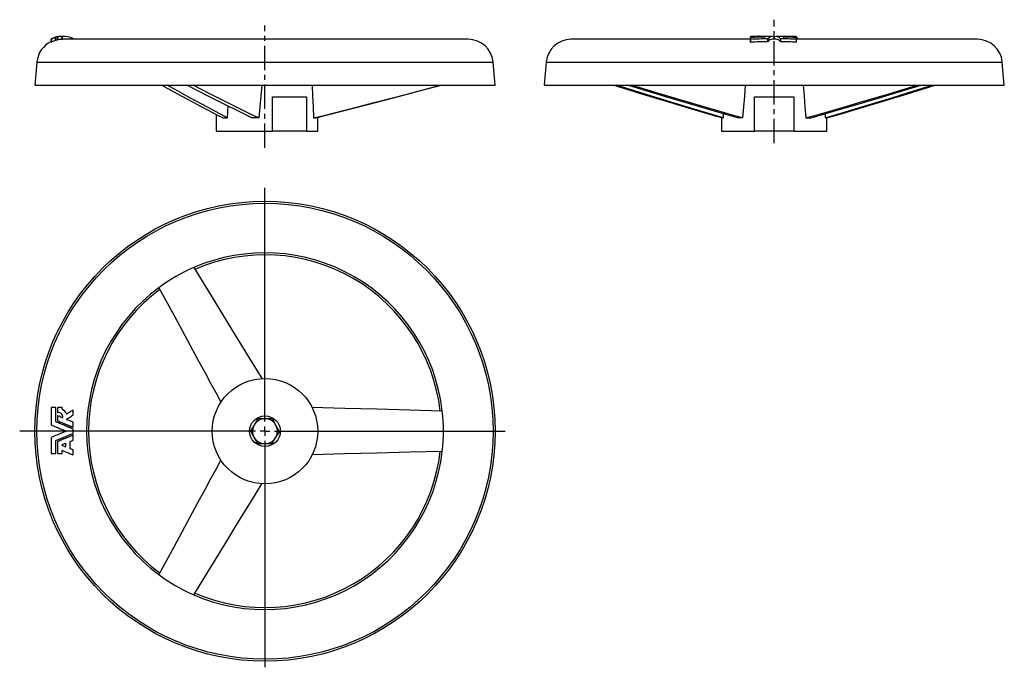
# Model space of a CAD drawing. Extents: x 37 to 551, y 42 to 379.
import ezdxf

# ---------------------------------------------------------------- set-up
doc = ezdxf.new("R2010")
doc.units = 0
doc.linetypes.add('CENTERX2', pattern=[20.32, 12.7, -2.54, 2.54, -2.54])
doc.layers.get('0').update_dxf_attribs({"linetype": 'CONTINUOUS'})
doc.layers.add('FORMAT', color=7, linetype='CONTINUOUS')

# ---------------------------------------------------------------- blocks, each defined once
blk = doc.blocks.new('SW_CENTERMARKSYMBOL_0')
at = {"layer": 'FORMAT', "color": 0}
for p, q in [((0, 5), (0, 127.02)), ((-5, 0), (-127.94, 0)), ((0, 0), (-2.5, 0)), ((0, 0), (0, 2.5)), ((0, 0), (0, -2.5)), ((0, 0), (2.5, 0)), ((5, 0), (125.21, 0)), ((0, -5), (0, -123.16))]:
    blk.add_line(p, q, dxfattribs=at)

msp = doc.modelspace()

# ---------------------------------------------------------------- linework, layer by layer
at = {"color": 7, "linetype": 'CONTINUOUS'}
for p, q in [((56.16, 368.67), (56.16, 370.17)), ((56.28, 368.71), (56.28, 370.21)), ((56.36, 368.87), (56.36, 370.37)), ((57.17, 370.54), (57.17, 370.44)), ((57.17, 368.94), (57.17, 370.44)), ((57.29, 368.97), (57.29, 370.47)), ((59.38, 370.76), (59.43, 370.76)), ((59.46, 370.76), (59.41, 370.76)), ((59.45, 369.25), (59.45, 370.75)), ((59.58, 370.76), (59.48, 370.76)), ((59.64, 370.76), (59.5, 370.76)), ((59.57, 369.25), (59.57, 370.75)), ((59.89, 370.76), (59.66, 370.76)), ((59.74, 369.26), (59.74, 370.76)), ((418.69, 370.15), (418.69, 370.45)), ((419.5, 370.75), (418.81, 370.75)), ((418.81, 370.43), (421.09, 370.48)), ((418.81, 370.19), (418.81, 370.43)), ((422.65, 370.76), (419.82, 370.76)), ((421.09, 370.26), (421.09, 370.48)), ((421.21, 370.26), (421.21, 370.51)), ((423.01, 370.54), (423.01, 370.54)), ((423.01, 370.53), (423.01, 370.3)), ((423.13, 370.51), (425.46, 370.54)), ((423.13, 370.3), (423.13, 370.51)), ((426.51, 370.76), (423.97, 370.76)), ((425.46, 370.34), (425.46, 370.54)), ((425.57, 370.34), (425.57, 370.55)), ((430.03, 370.76), (427.46, 370.76)), ((430.9, 369.26), (430.9, 370.59)), ((431.13, 369.26), (431.13, 370.59)), ((434.58, 370.76), (432, 370.76)), ((438.06, 370.76), (435.52, 370.76)), ((436.46, 370.34), (436.46, 370.55)), ((436.57, 370.34), (436.57, 370.54)), ((438.06, 370.76), (438.13, 370.76)), ((438.35, 370.76), (438.43, 370.75)), ((441.12, 370.76), (438.43, 370.76)), ((441.04, 370.76), (441.05, 370.76)), ((441.05, 370.76), (441.12, 370.76)), ((442.57, 370.75), (441.16, 370.76)), ((442.57, 370.21), (442.57, 370.44)), ((442.69, 370.17), (442.69, 370.47)), ((53.88, 367.73), (53.88, 369.23)), ((54, 367.79), (54, 369.29)), ((59.57, 369.25), (59.93, 369.25)), ((59.74, 369.26), (59.89, 369.26)), ((271.4, 369.26), (59.89, 369.26)), ((65.24, 369.26), (65.24, 369.72)), ((65.4, 369.26), (65.4, 369.65)), ((418.69, 369.26), (325.01, 369.26)), ((418.69, 367.75), (418.69, 369.25)), ((418.81, 367.69), (418.81, 369.19)), ((427.66, 368), (427.66, 369.5)), ((427.77, 368.04), (427.77, 369.54)), ((432, 369.26), (430.03, 369.26)), ((434.26, 368.04), (434.26, 369.54)), ((434.37, 368), (434.37, 369.5)), ((442.57, 367.73), (442.57, 369.23)), ((442.69, 367.79), (442.69, 369.29)), ((537.01, 369.26), (442.69, 369.26)), ((443.33, 369.26), (443.33, 369.72)), ((443.34, 369.26), (443.34, 369.71)), ((46.47, 357.4), (45.4, 345.26)), ((46.47, 357.4), (284.34, 357.4)), ((285.4, 345.26), (284.34, 357.4)), ((312.08, 357.4), (311.01, 345.26)), ((312.08, 357.4), (549.95, 357.4)), ((551.01, 345.26), (549.95, 357.4)), ((45.4, 345.26), (285.4, 345.26)), ((311.01, 345.26), (551.01, 345.26)), ((169.24, 339.26), (187.07, 339.26)), ((169.24, 321.26), (169.24, 339.26)), ((187.07, 339.26), (187.07, 321.26)), ((420.72, 339.26), (441.31, 339.26)), ((420.72, 321.26), (420.72, 339.26)), ((441.31, 339.26), (441.31, 321.26)), ((145.98, 334.49), (145.74, 328.26)), ((139.9, 330.04), (139.9, 321.26)), ((404.4, 330.4), (404.37, 328.26)), ((457.63, 330.4), (457.66, 328.26)), ((143.39, 328.26), (145.74, 328.26)), ((162.13, 328.26), (158.58, 328.26)), ((190.69, 328.26), (191.89, 328.26)), ((192.9, 321.26), (192.9, 328.52)), ((403.51, 328.32), (403.51, 321.26)), ((403.71, 328.26), (404.37, 328.26)), ((414.53, 328.26), (411.79, 328.26)), ((447.5, 328.26), (450.24, 328.26)), ((458.32, 328.26), (457.66, 328.26)), ((458.51, 321.26), (458.51, 328.32)), ((139.9, 321.26), (169.24, 321.26)), ((187.07, 321.26), (169.24, 321.26)), ((187.07, 321.26), (192.9, 321.26)), ((403.51, 321.26), (420.72, 321.26)), ((441.31, 321.26), (420.72, 321.26)), ((441.31, 321.26), (458.51, 321.26)), ((57.17, 177.02), (57.17, 174.74)), ((59.57, 176.33), (59.57, 177.02)), ((65.4, 173.35), (65.4, 175.69)), ((57.17, 172.71), (57.17, 170.37)), ((161.87, 171.44), (159.89, 168.26)), ((165.62, 171.32), (161.87, 171.44)), ((169.37, 171.19), (165.62, 171.32)), ((171.14, 167.88), (169.37, 171.19)), ((65.4, 167.06), (65.4, 169.4)), ((65.4, 163.8), (65.4, 165.84)), ((159.89, 168.26), (157.9, 165.07)), ((157.9, 165.07), (159.67, 161.76)), ((170.92, 161.38), (172.9, 164.57)), ((172.9, 164.57), (171.14, 167.88)), ((57.17, 159.27), (57.17, 153.26)), ((63.72, 155.81), (63.72, 159.39)), ((65.4, 160.24), (65.4, 162.58)), ((159.67, 161.76), (161.43, 158.45)), ((168.94, 158.2), (170.92, 161.38)), ((61.34, 158.48), (59.48, 157.71)), ((59.48, 157.49), (61.34, 156.72)), ((59.57, 153.26), (59.57, 154.67)), ((61.5, 156.83), (61.5, 158.37)), ((65.4, 152.62), (65.4, 154.95)), ((161.43, 158.45), (165.18, 158.32)), ((165.18, 158.32), (168.94, 158.2))]:
    msp.add_line(p, q, dxfattribs=at)
for points in [[(56.28, 370.21), (56.28, 370.26), (56.28, 370.3), (56.28, 370.33), (56.28, 370.35)], [(59.48, 370.76), (59.45, 370.76), (59.43, 370.76), (59.41, 370.76), (59.41, 370.76), (59.41, 370.76), (59.43, 370.76), (59.45, 370.76), (59.48, 370.76)], [(418.69, 370.74), (418.69, 370.7), (418.69, 370.64), (418.69, 370.56), (418.69, 370.45)], [(418.81, 370.19), (418.79, 370.19), (418.76, 370.19), (418.73, 370.18), (418.7, 370.16), (418.69, 370.15)], [(418.69, 370.15), (418.69, 369.89), (418.69, 369.59), (418.69, 369.25)], [(419.82, 370.76), (419.82, 370.76), (419.61, 370.75)], [(436.57, 370.54), (439.57, 370.5), (442.57, 370.44)], [(441.16, 370.76), (441.13, 370.76), (441.11, 370.76), (441.08, 370.76), (441.06, 370.76), (441.05, 370.76), (441.04, 370.76), (441.04, 370.76)], [(442.69, 370.17), (442.68, 370.19), (442.66, 370.2), (442.62, 370.21), (442.6, 370.21), (442.57, 370.21)], [(442.69, 370.47), (442.69, 370.57), (442.69, 370.65), (442.69, 370.71), (442.69, 370.75)], [(442.69, 369.29), (442.69, 369.62), (442.69, 369.91), (442.69, 370.17)], [(53.88, 369.5), (53.88, 369.45), (53.88, 369.36), (53.88, 369.23)], [(56.36, 368.87), (57.11, 369.04), (57.17, 369.05)], [(418.69, 369.25), (418.7, 369.23), (418.72, 369.21), (418.74, 369.2), (418.76, 369.19), (418.79, 369.19), (418.81, 369.19)], [(418.69, 367.75), (418.7, 367.73), (418.72, 367.71), (418.74, 367.7), (418.76, 367.69), (418.79, 367.69), (418.81, 367.69)], [(442.57, 369.23), (442.6, 369.23), (442.62, 369.23), (442.64, 369.24), (442.66, 369.24), (442.68, 369.26), (442.69, 369.29)], [(442.57, 367.73), (442.6, 367.73), (442.62, 367.73), (442.64, 367.74), (442.66, 367.74), (442.68, 367.76), (442.69, 367.79)], [(443.33, 369.72), (443.34, 369.71), (443.34, 369.71)], [(143.39, 328.26), (140.79, 329.58), (138.18, 330.93), (135.57, 332.3), (131.66, 334.37), (127.76, 336.46), (119.59, 340.85), (111.43, 345.26)], [(145.74, 328.26), (142.5, 329.98), (139.26, 331.72), (132.78, 335.24), (126.29, 338.77), (119.81, 342.31), (114.43, 345.26)], [(158.58, 328.26), (155.05, 329.98), (151.52, 331.72), (144.48, 335.24), (137.44, 338.77), (130.4, 342.31), (124.56, 345.26)], [(162.13, 328.26), (159.32, 329.58), (156.52, 330.93), (153.72, 332.3), (149.53, 334.37), (145.34, 336.46), (136.6, 340.85), (127.86, 345.26)], [(163.8, 345.26), (163.24, 339.65), (162.68, 333.99), (162.13, 328.26)], [(189.98, 345.26), (190.23, 339.65), (190.46, 333.99), (190.69, 328.26)], [(190.69, 328.26), (196.1, 329.58), (201.51, 330.93), (206.91, 332.3), (215.01, 334.37), (223.11, 336.46), (240.02, 340.85), (256.91, 345.26)], [(191.89, 328.26), (198.66, 329.98), (205.43, 331.72), (218.96, 335.24), (232.48, 338.77), (246, 342.31), (257.22, 345.26)], [(403.71, 328.26), (399.08, 329.58), (394.45, 330.93), (389.83, 332.3), (382.89, 334.37), (375.96, 336.46), (361.49, 340.85), (347.02, 345.26)], [(404.37, 328.26), (398.59, 329.98), (392.81, 331.72), (381.26, 335.24), (369.71, 338.77), (358.16, 342.31), (348.58, 345.26)], [(411.79, 328.26), (405.84, 329.98), (399.89, 331.72), (388.02, 335.24), (376.14, 338.77), (364.28, 342.31), (354.43, 345.26)], [(414.53, 328.26), (409.78, 329.58), (405.04, 330.93), (400.31, 332.3), (393.21, 334.37), (386.12, 336.46), (371.31, 340.85), (356.51, 345.26)], [(415.9, 345.26), (415.43, 339.65), (414.98, 333.99), (414.53, 328.26)], [(446.13, 345.26), (446.6, 339.65), (447.05, 333.99), (447.5, 328.26)], [(447.5, 328.26), (452.25, 329.58), (456.99, 330.93), (461.72, 332.3), (468.82, 334.37), (475.91, 336.46), (490.72, 340.85), (505.52, 345.26)], [(450.24, 328.26), (456.19, 329.98), (462.14, 331.72), (474.01, 335.24), (485.89, 338.77), (497.75, 342.31), (507.6, 345.26)], [(457.66, 328.26), (463.44, 329.98), (469.22, 331.72), (480.77, 335.24), (492.32, 338.77), (503.87, 342.31), (513.45, 345.26)], [(458.32, 328.26), (462.95, 329.58), (467.58, 330.93), (472.2, 332.3), (479.14, 334.37), (486.07, 336.46), (500.54, 340.85), (515.01, 345.26)], [(128.28, 250.19), (137.15, 235.72), (146.02, 221.24), (150.45, 214), (154.9, 206.76), (157.86, 201.94), (160.83, 197.11), (163.8, 192.27)], [(110.04, 239.65), (118.14, 224.74), (126.23, 209.82), (130.28, 202.36), (134.33, 194.89), (137.03, 189.91), (139.73, 184.93), (142.43, 179.94)], [(53.88, 177.02), (53.88, 174.09), (53.88, 171.14), (53.88, 168.18)], [(56.16, 177.14), (55.41, 177.14), (54.69, 177.14), (54, 177.14)], [(56.28, 169.78), (56.28, 172.18), (56.28, 174.59), (56.28, 177.02)], [(59.45, 177.14), (58.9, 177.14), (58.36, 177.14), (57.82, 177.14), (57.29, 177.14)], [(65.22, 175.79), (64.79, 175.52), (64.33, 175.22), (63.86, 174.93), (63.38, 174.62), (62.93, 174.33), (62.46, 174.03), (62.01, 173.75)], [(257.9, 175.35), (240.93, 175.8), (223.96, 176.24), (215.47, 176.47), (206.98, 176.69), (201.32, 176.84), (195.65, 177), (189.98, 177.15)], [(65.33, 165.95), (64.94, 166.11), (64.55, 166.28), (64.15, 166.44), (63.88, 166.55), (63.62, 166.66), (63.56, 166.69), (63.5, 166.71), (63.44, 166.74), (63.38, 166.76), (63.31, 166.79), (63.25, 166.81), (63.18, 166.84), (63.09, 166.88), (62.97, 166.93), (62.81, 167), (62.62, 167.07), (62.46, 167.14), (62.26, 167.22), (62.1, 167.29), (61.92, 167.36), (61.67, 167.47), (61.43, 167.57), (61.17, 167.68), (60.93, 167.78), (60.25, 168.06), (59.6, 168.32), (58.94, 168.6), (58.3, 168.87), (57.65, 169.13), (57, 169.4), (56.36, 169.67)], [(57.24, 170.26), (57.81, 170.03), (58.38, 169.79), (58.94, 169.56), (59.51, 169.32), (59.81, 169.2), (60.11, 169.07), (60.41, 168.95), (60.7, 168.83), (61, 168.7), (61.31, 168.57), (61.88, 168.34), (62.42, 168.12), (63.06, 167.85), (63.61, 167.62), (64.16, 167.4), (64.72, 167.16), (65.24, 166.95)], [(59.86, 171.77), (59.34, 171.99), (58.84, 172.2), (58.33, 172.41), (57.83, 172.62), (57.34, 172.82)], [(61.98, 171.1), (62.47, 171.41), (62.94, 171.72), (63.44, 172.04), (63.92, 172.34), (64.41, 172.65), (64.9, 172.96), (65.35, 173.25)], [(65.33, 169.51), (64.98, 169.65), (64.61, 169.81), (64.26, 169.95), (63.89, 170.11), (63.51, 170.26), (63.16, 170.41), (62.72, 170.59), (62.37, 170.73), (62, 170.89)], [(53.96, 168.06), (54.55, 167.82), (55.16, 167.57), (55.78, 167.31), (56.39, 167.06), (57.02, 166.8), (57.66, 166.53), (58.2, 166.31), (58.76, 166.08), (59.31, 165.85), (59.86, 165.62), (60.41, 165.39), (60.95, 165.17), (61.52, 164.93)], [(61.52, 164.71), (60.96, 164.47), (60.42, 164.25), (59.87, 164.02), (59.32, 163.8), (58.78, 163.57), (58.23, 163.34), (57.68, 163.12), (56.92, 162.8), (56.16, 162.49), (55.41, 162.18), (54.68, 161.87), (53.96, 161.57)], [(53.88, 161.46), (53.88, 158.72), (53.88, 155.98), (53.88, 153.26)], [(56.28, 153.26), (56.28, 154.92), (56.28, 156.58), (56.28, 158.22), (56.28, 159.86)], [(56.36, 159.97), (56.98, 160.23), (57.62, 160.49), (58.26, 160.76), (58.89, 161.02), (59.23, 161.16), (59.57, 161.3), (59.9, 161.44), (60.23, 161.58), (60.57, 161.72), (60.92, 161.86), (61.57, 162.13), (62.2, 162.39), (62.93, 162.69), (63.51, 162.93), (64.12, 163.19), (64.73, 163.44), (65.33, 163.69)], [(65.24, 162.69), (64.72, 162.48), (64.16, 162.24), (63.62, 162.02), (63.07, 161.79), (62.42, 161.52), (61.9, 161.31), (61.33, 161.07), (60.73, 160.82), (60.16, 160.59), (59.57, 160.34), (58.99, 160.1), (58.41, 159.86), (57.82, 159.62), (57.24, 159.38)], [(63.8, 159.5), (64.13, 159.63), (64.43, 159.76), (64.73, 159.88), (65.04, 160.01), (65.33, 160.13)], [(59.74, 154.78), (60.52, 154.46), (61.3, 154.13), (62.07, 153.81), (62.83, 153.5), (63.3, 153.31), (63.83, 153.09), (64.32, 152.88), (64.78, 152.69), (65.24, 152.5)], [(65.33, 155.06), (65.09, 155.16), (64.84, 155.27), (64.57, 155.38), (64.34, 155.47), (64.08, 155.58), (63.8, 155.7)], [(257.9, 154.29), (240.93, 153.84), (223.96, 153.4), (215.47, 153.17), (206.98, 152.95), (201.32, 152.8), (195.65, 152.64), (189.98, 152.48)], [(54, 153.14), (54.69, 153.14), (55.41, 153.14), (56.16, 153.14)], [(57.29, 153.14), (57.82, 153.14), (58.37, 153.14), (58.9, 153.14), (59.45, 153.14)], [(110.04, 89.98), (118.14, 104.9), (126.23, 119.82), (130.28, 127.28), (134.33, 134.75), (137.03, 139.73), (139.73, 144.71), (142.43, 149.7)], [(128.28, 79.45), (137.15, 93.92), (146.02, 108.4), (150.45, 115.63), (154.9, 122.87), (157.86, 127.7), (160.83, 132.53), (163.8, 137.37)]]:
    msp.add_lwpolyline(points, dxfattribs=at)
for radius in [120, 118.94, 27.5, 8]:
    msp.add_circle((165.4, 164.82), radius, dxfattribs=at)
for centre, radius, start, end in [((59.38, 358.06), 12.69, 89.8655, 115.297), ((60.04, 357.66), 13.09, 107.2068, 117.437), ((55.92, 371.08), 0.942, 284.7335, 292.441), ((56.66, 369.11), 1.3, 103.4365, 106.8318), ((59.46, 358.18), 12.58, 89.5244, 104.2787), ((57.49, 369.1), 1.47, 99.6529, 102.59), ((56.96, 371.82), 1.39, 278.5487, 283.5958), ((59.44, 358.73), 12.03, 90.1307, 100.5096), ((60.05, 357.62), 13.13, 92.6126, 102.1241), ((56.33, 441.28), 70.6, 272.5291, 272.6265), ((59.79, 363.25), 7.51, 90.4501, 91.7163), ((59.87, 356.34), 14.42, 68.1615, 90.5551), ((59.77, 364.38), 6.38, 87.6811, 90.2378), ((59.46, 349.69), 21.07, 88.4643, 88.8963), ((60.04, 360.67), 10.09, 84.001, 90.1841), ((418.78, 370.13), 0.622, 87.4035, 98.4874), ((418.79, 370.61), 0.185, 239.4182, 278.0239), ((429.64, 43.36), 327.01, 90.6282, 91.8978), ((419.5, 373), 2.25, 269.9639, 272.6666), ((421.11, 370.66), 0.182, 263.3046, 302.7885), ((422.96, 365.95), 4.88, 79.8078, 111.0279), ((423.96, 368.58), 2.18, 89.6876, 115.6232), ((423.1, 370.69), 0.177, 239.7571, 279.8179), ((425.47, 370.89), 0.345, 268.1536, 286.8124), ((426.5, 368.54), 2.22, 77.6011, 114.7812), ((426.07, 370.61), 0.256, 267.5147, 292.9727), ((427.47, 368.36), 2.4, 90.3923, 122.9387), ((430.02, 368.01), 2.72, 71.0455, 145.8152), ((431.01, 371.03), 0.462, 256.1022, 283.8978), ((432.02, 368.03), 2.7, 33.8863, 109.253), ((434.56, 368.36), 2.4, 56.9363, 89.5191), ((435.53, 368.54), 2.21, 65.2382, 102.4531), ((435.96, 370.61), 0.256, 247.0321, 272.4805), ((432.27, 36.71), 333.66, 88.2309, 89.3639), ((436.56, 370.88), 0.345, 253.1826, 271.8513), ((438.24, 375.77), 5.01, 268.6812, 271.2178), ((442.6, 370.05), 0.7, 82.5001, 92.3443), ((442.6, 370.61), 0.167, 259.6011, 302.5434), ((440.49, 366.86), 4.04, 45.1727, 56.8681), ((59.4, 356.27), 12.99, 115.1535, 175), ((54.51, 368.31), 1.35, 114.416, 117.9277), ((53.66, 369.85), 0.661, 289.4362, 300.9509), ((53.66, 368.35), 0.659, 289.4203, 300.9668), ((60.03, 356.17), 13.08, 107.2025, 117.4413), ((55.92, 369.58), 0.941, 284.7298, 292.4446), ((56.66, 367.61), 1.29, 103.4318, 106.8365), ((56.96, 370.31), 1.39, 278.5461, 283.5984), ((60.05, 356.13), 13.13, 92.61, 102.1267), ((56.33, 439.78), 70.6, 272.5291, 272.6265), ((59.79, 361.75), 7.51, 90.4501, 91.7163), ((64.87, 368.72), 1.07, 60.0935, 69.9448), ((271.4, 356.27), 12.99, 5, 90), ((325.01, 356.27), 12.99, 90, 175), ((430.3, 169.34), 200.18, 90.7554, 93.2896), ((430.35, 166.4), 201.62, 90.7644, 93.2806), ((427.67, 369.66), 0.158, 266.5234, 309.8346), ((427.67, 368.16), 0.158, 266.4861, 309.8719), ((430.18, 366.26), 3, 92.9106, 143.5784), ((431.84, 366.25), 3.01, 36.4654, 86.9511), ((434.36, 369.66), 0.158, 230.171, 273.471), ((434.36, 368.16), 0.158, 230.1342, 273.5078), ((431.66, 166.54), 202.98, 86.9174, 89.2335), ((431.69, 165.94), 202.08, 86.9122, 89.2386), ((537.01, 356.27), 12.99, 5, 90), ((165.4, 164.82), 93.06, 6.4981, 113.5019), ((165.4, 164.82), 92, 6.5917, 113.4082), ((165.4, 164.82), 93.09, 113.5042, 126.4958), ((165.4, 164.82), 93.06, 126.4981, 233.5019), ((165.4, 164.82), 92, 126.5918, 233.4083), ((54, 177.02), 0.12, 90.0172, 179.9828), ((56.16, 177.02), 0.12, 0.0183, 89.9817), ((57.29, 177.02), 0.12, 90.0079, 179.9921), ((57.29, 174.74), 0.12, 180.0158, 272.1271), ((57.39, 171.98), 2.65, 357.8494, 92.0092), ((59.45, 177.02), 0.12, 0.0119, 89.9881), ((59.69, 176.33), 0.12, 180.0185, 242.1528), ((57.39, 171.99), 4.8, 22.2458, 62.1819), ((65.28, 175.69), 0.12, 0.0042, 122.4958), ((165.4, 164.82), 93.09, 353.5042, 6.4958), ((56.4, 169.78), 0.12, 180.0155, 247.4845), ((57.29, 172.71), 0.12, 67.5091, 179.9909), ((57.29, 170.37), 0.12, 180.0105, 247.4895), ((59.91, 171.88), 0.12, 247.509, 357.7068), ((61.95, 173.85), 0.12, 202.2657, 302.4907), ((62.04, 171), 0.12, 122.5067, 247.4933), ((65.28, 169.4), 0.12, 0.0006, 67.4994), ((65.28, 173.35), 0.12, 302.5218, 359.9782), ((165.4, 164.82), 6.5, 88.0732, 148.0732), ((165.4, 164.82), 6.5, 28.0732, 88.0732), ((54, 168.18), 0.12, 180.0012, 247.4988), ((61.48, 164.82), 0.12, 292.5077, 67.4923), ((65.28, 167.06), 0.12, 247.5096, 359.9904), ((65.28, 165.84), 0.12, 0.0002, 67.4998), ((165.4, 164.82), 6.5, 148.0732, 208.0732), ((165.4, 164.82), 6.5, 328.0732, 28.0732), ((54, 161.46), 0.12, 112.5216, 179.9784), ((56.4, 159.86), 0.12, 112.5085, 179.9915), ((57.29, 159.27), 0.12, 112.5142, 179.9858), ((63.84, 159.39), 0.12, 112.5057, 179.9943), ((65.28, 162.58), 0.12, 0.0064, 112.4936), ((65.28, 163.8), 0.12, 292.5229, 359.9771), ((65.28, 160.24), 0.12, 292.5228, 359.9772), ((165.4, 164.82), 6.5, 208.0732, 268.0732), ((165.4, 164.82), 6.5, 268.0732, 328.0732), ((59.53, 157.6), 0.12, 112.5072, 247.4928), ((59.69, 154.67), 0.12, 67.5094, 179.9906), ((61.38, 158.37), 0.12, 0.0094, 112.4906), ((61.38, 156.83), 0.12, 247.5093, 359.9907), ((63.84, 155.81), 0.12, 180.0156, 247.4844), ((65.28, 154.95), 0.12, 0.0007, 67.4993), ((165.4, 164.82), 93.06, 246.4981, 353.5019), ((165.4, 164.82), 92, 246.5918, 353.4083), ((54, 153.26), 0.12, 180.0079, 269.9921), ((56.16, 153.26), 0.12, 270.0079, 359.9921), ((57.29, 153.26), 0.12, 180.0192, 269.9808), ((59.45, 153.26), 0.12, 270.0118, 359.9882), ((65.28, 152.62), 0.12, 247.5067, 359.9933), ((165.4, 164.82), 93.09, 233.5042, 246.4958)]:
    msp.add_arc(centre, radius, start, end, dxfattribs=at)
at = {"layer": 'FORMAT', "linetype": 'CENTERX2'}
for p, q in [((165.4, 312.58), (165.4, 376.52)), ((431.01, 314.98), (431.01, 379.47))]:
    msp.add_line(p, q, dxfattribs=at)

# ---------------------------------------------------------------- block references
at = {"layer": 'FORMAT'}
msp.add_blockref('SW_CENTERMARKSYMBOL_0', (165.4, 164.82), dxfattribs=at)

doc.saveas('drawing.dxf')
